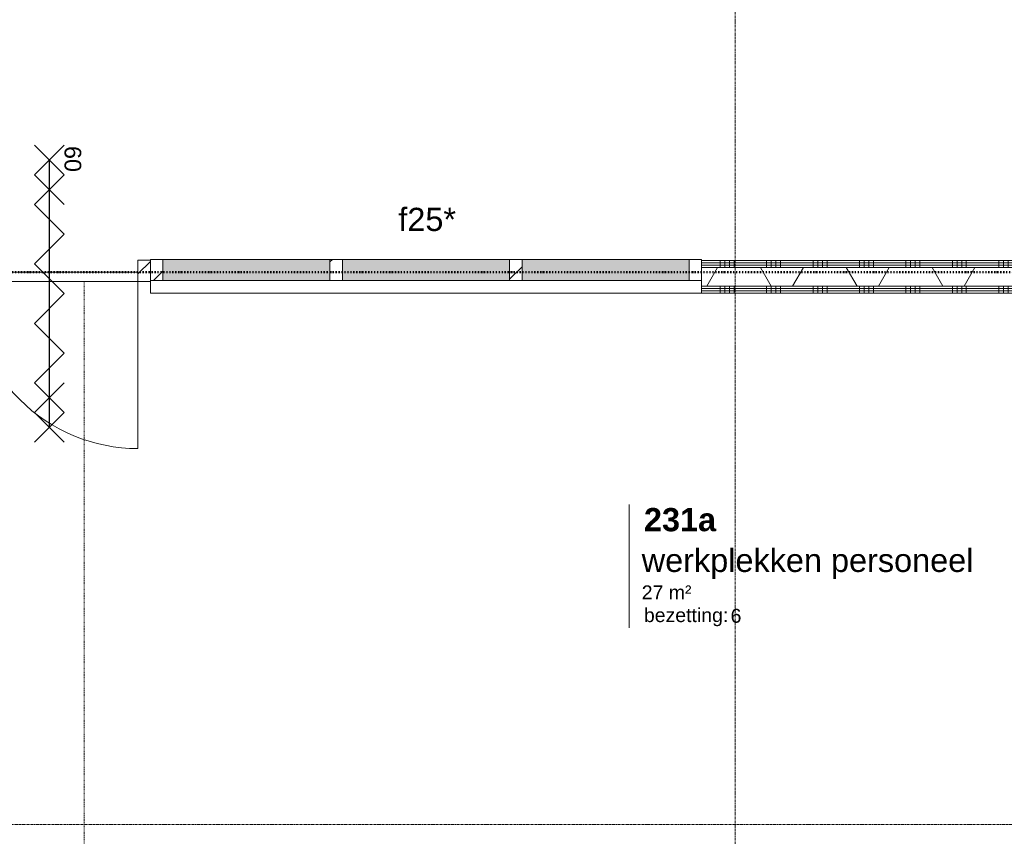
# Model space of a CAD drawing. Header units: millimetres. Extents: x 24169 to 70836, y -5250 to 32049.
# Tile 37 of 46: x 53397 to 58698, y 10737 to 15135. Entities that reach past the tile are written whole.
import ezdxf

# ---------------------------------------------------------------- set-up
doc = ezdxf.new("R2010")
doc.units = ezdxf.units.MM
for name, pattern in [('Dash', [6.35, 3.175, -3.175]), ('Dash dot', [15.875, 6.35, -4.7625, 0, -4.7625]), ('stramien', [22.225, 12.7, -3.175, 3.175, -3.175])]:
    doc.linetypes.add(name, pattern=pattern)
doc.layers.add('00_Algemeen', color=7, linetype='Continuous', lineweight=9, true_color=0x00a600)
doc.layers.add('22_Metselwerk', color=7, linetype='Continuous', lineweight=18)
doc.layers.add('30_Kozijnen-ramen-deuren', color=7, linetype='Continuous', lineweight=9)
doc.styles.add('Arial_1', font='arial.ttf', dxfattribs={"height": 125})
doc.styles.add('Arial_5', font='arial.ttf', dxfattribs={"height": 90})
doc.styles.add('Arial_6', font='arial.ttf', dxfattribs={"height": 1.5})
doc.styles.add('Arial_7', font='arial.ttf', dxfattribs={"height": 75})
doc.styles.add('Arial_B_1', font='arialbd.ttf', dxfattribs={"height": 125})
pattern_1 = [(90, (62668.14, 13662.5), (-250, -9e-13), []), (90, (62693.14, 13662.5), (-250, -9e-13), []), (90, (62718.14, 13662.5), (-250, -9e-13), []), (90, (62743.14, 13662.5), (-250, -9e-13), [])]
pattern_2 = [(225, (23334, 13750), (106.066, -106.066), [])]
pattern_3 = [(225, (25335, 13750), (106.066, -106.066), [])]

# ---------------------------------------------------------------- blocks, each defined once
blk = doc.blocks.new('32_AEE_VO_FIX_Binnendeuren - D_1800x2533_deur_zijlicht rechts 900 meranti negge 63-8441725-02 tweede verdieping - C')
at = {"layer": '30_Kozijnen-ramen-deuren', "true_color": 0xc0c0c0}
h = blk.add_hatch(dxfattribs=at)
h.set_pattern_fill('FP_160', color=9, style=0, pattern_type=2)
h.set_pattern_definition(pattern_2)
h.paths.add_polyline_path([(-517, 24.5), (-517, -89.5), (-450, -89.5), (-450, 24.5)])
h.paths.add_polyline_path([(1417, 24.5), (1417, -89.5), (1484, -89), (1484, 24.5)])
h = blk.add_hatch(dxfattribs=at)
h.set_pattern_fill('FP_160', color=9, style=0, pattern_type=2)
h.set_pattern_definition(pattern_2)
h.paths.add_polyline_path([(450, 24.5), (450, -89.5), (517, -89.5), (517, 24.5)])
at = {"layer": '30_Kozijnen-ramen-deuren', "true_color": 0xc5c7c4}
blk.add_hatch(color=9, dxfattribs=at).paths.add_polyline_path([(517, 24.5), (517, -89.5), (1417, -89.5), (1417, 24.5)])
at = {"layer": '30_Kozijnen-ramen-deuren'}
for p, q in [((-450, 24.5), (-517, 24.5)), ((-517, 24.5), (-517, -89.5)), ((450, 24.5), (-450, 24.5)), ((-450, 24.5), (-450, -25.5)), ((-450, -89.5), (-450, 24.5)), ((450, -25.5), (450, 24.5)), ((517, 24.5), (450, 24.5)), ((450, 24.5), (450, -89.5)), ((1417, 24.5), (517, 24.5)), ((517, -89.5), (517, 24.5)), ((1417, 24.5), (1417, -89.5)), ((1484, 24.5), (1417, 24.5)), ((-450, -25.5), (450, -25.5)), ((-517, -89.5), (-450, -89.5)), ((450, -89.5), (517, -89.5)), ((517, -89.5), (1417, -89.5)), ((1417, -89.5), (1484, -89.5)), ((1484, -89), (1484, -87.5))]:
    blk.add_line(p, q, dxfattribs=at)
blk = doc.blocks.new('32_AEE_VO_FIX_Binnenramen - 32_AEE_kozijn hout 3-delig 900x1800 meranti-8441726-02 tweede verdieping - C')
at = {"layer": '30_Kozijnen-ramen-deuren', "true_color": 0xc0c0c0}
h = blk.add_hatch(dxfattribs=at)
h.set_pattern_fill('FP_161', color=9, style=0, pattern_type=2)
h.set_pattern_definition(pattern_3)
h.paths.add_polyline_path([(-1417, 19.5), (-1484, 19.5), (-1484, -94.5), (-1417, -94.5), (-1417, -50)])
h.paths.add_polyline_path([(1417, 19.5), (1417, -94.5), (1484, -94.5), (1484, 19.5)])
at = {"layer": '30_Kozijnen-ramen-deuren', "true_color": 0xc5c7c4}
h = blk.add_hatch(color=9, dxfattribs=at)
h.paths.add_polyline_path([(-1130.6, 19.5), (-1417, 19.5), (-1417, -94.5), (-517, -94.5), (-517, 19.5)])
h.paths.add_polyline_path([(1417, 19.5), (517, 19.5), (517, -94.5), (1417, -94.5)])
h.paths.add_polyline_path([(450, 19.5), (-450, 19.5), (-450, -94.5), (450, -94.5)])
at = {"layer": '30_Kozijnen-ramen-deuren', "true_color": 0xc0c0c0}
h = blk.add_hatch(dxfattribs=at)
h.set_pattern_fill('FP_161', color=9, style=0, pattern_type=2)
h.set_pattern_definition(pattern_3)
h.paths.add_polyline_path([(-450, 19.5), (-517, 19.5), (-517, -94.5), (-450, -94.5)])
h = blk.add_hatch(dxfattribs=at)
h.set_pattern_fill('FP_161', color=9, style=0, pattern_type=2)
h.set_pattern_definition(pattern_3)
h.paths.add_polyline_path([(517, 19.5), (450, 19.5), (450, -94.5), (517, -94.5)])
at = {"layer": '30_Kozijnen-ramen-deuren'}
for p, q in [((-1484, 19.5), (-1417, 19.5)), ((-1417, 19.5), (-1417, -94.5)), ((-1417, 19.5), (-517, 19.5)), ((-517, 19.5), (-450, 19.5)), ((-517, -94.5), (-517, 19.5)), ((-450, 19.5), (-450, -94.5)), ((-450, 19.5), (450, 19.5)), ((450, 19.5), (517, 19.5)), ((450, -94.5), (450, 19.5)), ((517, 19.5), (517, -94.5)), ((517, 19.5), (1417, 19.5)), ((1417, 19.5), (1484, 19.5)), ((1417, -94.5), (1417, 19.5)), ((1484, 19.5), (1484, -94.5)), ((-1484, -94.5), (-1484, -87.5)), ((-1417, -94.5), (-1484, -94.5)), ((-1417, -94.5), (-517, -94.5)), ((-450, -94.5), (-517, -94.5)), ((-450, -94.5), (450, -94.5)), ((517, -94.5), (450, -94.5)), ((517, -94.5), (1417, -94.5)), ((1484, -94.5), (1417, -94.5))]:
    blk.add_line(p, q, dxfattribs=at)
blk = doc.blocks.new('30_AEE_VO_draairichting - 30_AEE_VO_draairichting-8193441-02 tweede verdieping - C')
at = {"layer": '30_Kozijnen-ramen-deuren'}
blk.add_line((-450, 900), (-450, 0), dxfattribs=at)
blk.add_arc((-450, 0), 900, 360, 90, dxfattribs=at)
blk = doc.blocks.new('00_AEE_tag_ruimte_groot_2192_zonder PVE - Naam nummer oppervlak bezettingsgraad-5019603-02 tweede verdieping - C')
at = {"layer": '00_Algemeen', "color": 7}
for p, q in [((-8.06, 7.73), (-8.06, 3.23)), ((-8.06, 3.23), (-8.06, 0.65)), ((-8.06, 0.65), (-8.06, -2.44)), ((-8.06, -2.44), (-8.06, -5.54))]:
    blk.add_line(p, q, dxfattribs=at)
at = {"layer": '00_Algemeen', "color": 8, "true_color": 0x808080, "insert": (-6.49, -3.42), "char_height": 1.5, "width": 10.8228, "attachment_point": 1, "style": 'Arial_6'}
blk.add_mtext('bezetting:', dxfattribs=at)

msp = doc.modelspace()

# ---------------------------------------------------------------- hatches: boundary and pattern name
at = {"layer": '22_Metselwerk', "lineweight": 9}
h = msp.add_hatch(dxfattribs=at)
h.set_pattern_fill('FP_102', color=256, angle=90, style=0, pattern_type=2)
h.set_pattern_definition(pattern_1)
h.paths.add_polyline_path([(62849.4, 13825), (62849.4, 13837.5), (57068.4, 13837.5), (57068.4, 13825), (61338.5, 13825)])
h.paths.add_polyline_path([(52091.5, 13825), (52099.4, 13825), (52099.4, 13837.5), (51899.4, 13837.5), (51899.4, 13825), (51947, 13825)])
h = msp.add_hatch(dxfattribs=at)
h.set_pattern_fill('FP_11', color=256, angle=60, style=0, pattern_type=2)
h.set_pattern_definition([(60, (30249.4, 0), (-346.41, 200), []), (120, (30249.4, 0), (-346.41, -200), [])])
h.paths.add_polyline_path([(62849.4, 13700), (62849.4, 13800), (57068.4, 13800), (57068.4, 13700), (61338.5, 13700)])
h.paths.add_polyline_path([(51874.4, 13700), (52099.4, 13700), (52099.4, 13800), (51874.4, 13800), (51874.4, 13793.3)])
h = msp.add_hatch(dxfattribs=at)
h.set_pattern_fill('FP_102', color=256, angle=90, style=0, pattern_type=2)
h.set_pattern_definition(pattern_1)
h.paths.add_polyline_path([(62849.4, 13800), (62849.4, 13812.5), (57068.4, 13812.5), (57068.4, 13800), (61338.5, 13800)])
h.paths.add_polyline_path([(51947, 13800), (52099.4, 13800), (52099.4, 13812.5), (51886.9, 13812.5), (51886.9, 13800), (51899.4, 13800)])
h = msp.add_hatch(dxfattribs=at)
h.set_pattern_fill('FP_102', color=256, angle=90, style=0, pattern_type=2)
h.set_pattern_definition(pattern_1)
h.paths.add_polyline_path([(62849.4, 13812.5), (62849.4, 13825), (57068.4, 13825), (57068.4, 13812.5), (61338.5, 13812.5)])
h.paths.add_polyline_path([(52091.5, 13812.5), (52099.4, 13812.5), (52099.4, 13825), (51899.4, 13825), (51899.4, 13812.5), (51947, 13812.5)])
h = msp.add_hatch(dxfattribs=at)
h.set_pattern_fill('FP_102', color=256, angle=90, style=0, pattern_type=2)
h.set_pattern_definition(pattern_1)
h.paths.add_polyline_path([(62849.4, 13687.5), (62849.4, 13700), (57068.4, 13700), (57068.4, 13687.5), (61338.5, 13687.5)])
h.paths.add_polyline_path([(52099.4, 13687.5), (52099.4, 13700), (51899.4, 13700), (51899.4, 13687.5), (52091.5, 13687.5)])
h = msp.add_hatch(dxfattribs=at)
h.set_pattern_fill('FP_102', color=256, angle=90, style=0, pattern_type=2)
h.set_pattern_definition(pattern_1)
h.paths.add_polyline_path([(62849.4, 13675), (62849.4, 13687.5), (57068.4, 13687.5), (57068.4, 13675), (61338.5, 13675)])
h.paths.add_polyline_path([(52091.5, 13675), (52099.4, 13675), (52099.4, 13687.5), (51899.4, 13687.5), (51899.4, 13675)])
h = msp.add_hatch(dxfattribs=at)
h.set_pattern_fill('FP_102', color=256, angle=90, style=0, pattern_type=2)
h.set_pattern_definition(pattern_1)
h.paths.add_polyline_path([(62849.4, 13662.5), (62849.4, 13675), (57068.4, 13675), (57068.4, 13662.5), (61338.5, 13662.5)])
h.paths.add_polyline_path([(52099.4, 13662.5), (52099.4, 13675), (51899.4, 13675), (51899.4, 13662.5), (52091.5, 13662.5)])

# ---------------------------------------------------------------- linework, layer by layer
at = {"layer": '00_Algemeen', "color": 150, "linetype": 'stramien', "true_color": 0x0080ff}
for p, q in [((57249.4, -4950.1), (57249.4, 31749.5)), ((68718, 10800), (24734, 10800))]:
    msp.add_line(p, q, dxfattribs=at)
at = {"layer": '00_Algemeen', "color": 96, "lineweight": 25, "true_color": 0x008000}
for p, q in [((53476.4, 14299.8), (53636.4, 14459.8)), ((53476.4, 14459.8), (53636.4, 14299.8)), ((53556.4, 14379.8), (53556.4, 12939.8)), ((53476.4, 14139.8), (53636.4, 14299.8)), ((53476.4, 14299.8), (53636.4, 14139.8)), ((53636.4, 13979.8), (53476.4, 14139.8)), ((53476.4, 13819.8), (53636.4, 13979.8)), ((53636.4, 13659.8), (53476.4, 13819.8)), ((53476.4, 13499.8), (53636.4, 13659.8)), ((53636.4, 13339.8), (53476.4, 13499.8)), ((53476.4, 13179.8), (53636.4, 13339.8)), ((53636.4, 13019.8), (53476.4, 13179.8)), ((53476.4, 13019.8), (53636.4, 13179.8)), ((53476.4, 12859.8), (53636.4, 13019.8)), ((53476.4, 13019.8), (53636.4, 12859.8))]:
    msp.add_line(p, q, dxfattribs=at)
at = {"layer": '00_Algemeen', "color": 96, "linetype": 'Dash dot', "lineweight": 50, "true_color": 0x008000}
msp.add_line((63650.2, 13775), (51849.4, 13775), dxfattribs=at)
at = {"layer": '00_Algemeen', "color": 7, "linetype": 'Dash'}
msp.add_line((53744.4, 10674), (53744.4, 13725.5), dxfattribs=at)
at = {"layer": '22_Metselwerk', "lineweight": 9}
for p, q in [((62849.4, 13837.5), (57068.4, 13837.5)), ((57068.4, 13837.5), (57068.4, 13800)), ((57068.4, 13825), (62849.4, 13825)), ((57068.4, 13812.5), (62849.4, 13812.5)), ((54100.4, 13725.5), (54100.4, 13662.5)), ((57068.4, 13700), (57068.4, 13662.5)), ((57068.4, 13687.5), (62849.4, 13687.5)), ((54100.4, 13662.5), (63650.2, 13662.5)), ((57068.4, 13675), (62849.4, 13675))]:
    msp.add_line(p, q, dxfattribs=at)
at = {"layer": '22_Metselwerk'}
for p, q in [((57068.4, 13800), (57068.4, 13700)), ((57068.4, 13800), (62849.4, 13800)), ((57068.4, 13700), (62849.4, 13700))]:
    msp.add_line(p, q, dxfattribs=at)

# ---------------------------------------------------------------- block references
at = {"layer": '00_Algemeen', "color": 8, "true_color": 0x808080, "xscale": 49.99999999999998, "yscale": 49.99999999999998, "zscale": 49.99999999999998}
msp.add_blockref('00_AEE_tag_ruimte_groot_2192_zonder PVE - Naam nummer oppervlak bezettingsgraad-5019603-02 tweede verdieping - C', (57082, 12136.8), dxfattribs=at)
at = {"layer": '30_Kozijnen-ramen-deuren', "rotation": 180}
for name, p in [('32_AEE_VO_FIX_Binnendeuren - D_1800x2533_deur_zijlicht rechts 900 meranti negge 63-8441725-02 tweede verdieping - C', (53583.4, 13750)), ('32_AEE_VO_FIX_Binnenramen - 32_AEE_kozijn hout 3-delig 900x1800 meranti-8441726-02 tweede verdieping - C', (55584.4, 13750)), ('30_AEE_VO_draairichting - 30_AEE_VO_draairichting-8193441-02 tweede verdieping - C', (53583.4, 13725.5))]:
    msp.add_blockref(name, p, dxfattribs=at)

# ---------------------------------------------------------------- texts
at = {"layer": '00_Algemeen', "color": 7, "lineweight": 18, "insert": (53728.3, 14455), "char_height": 90, "width": 168.354, "attachment_point": 1, "rotation": 270, "style": 'Arial_5'}
msp.add_mtext('60', dxfattribs=at)
at = {"layer": '00_Algemeen', "color": 7, "char_height": 125, "attachment_point": 1}
for s, insert, width, style in [('231a', (56757.7, 12505.2), 464.979, 'Arial_B_1'), ('werkplekken personeel', (56745.7, 12285.7), 2144.514, 'Arial_1')]:
    msp.add_mtext(s, dxfattribs=dict(at, insert=insert, width=width, style=style))
at = {"layer": '00_Algemeen', "color": 8, "true_color": 0x808080, "char_height": 75, "attachment_point": 1, "style": 'Arial_7'}
for s, insert, width in [('27 m²', (56745.7, 12088.3), 332.7), ('6', (57224.2, 11962.1), 72.152)]:
    msp.add_mtext(s, dxfattribs=dict(at, insert=insert, width=width))
at = {"layer": '30_Kozijnen-ramen-deuren', "insert": (55435.4, 14122.1), "char_height": 125, "width": 376.793, "attachment_point": 1, "style": 'Arial_1'}
msp.add_mtext('f25*', dxfattribs=at)

doc.saveas('drawing.dxf')
